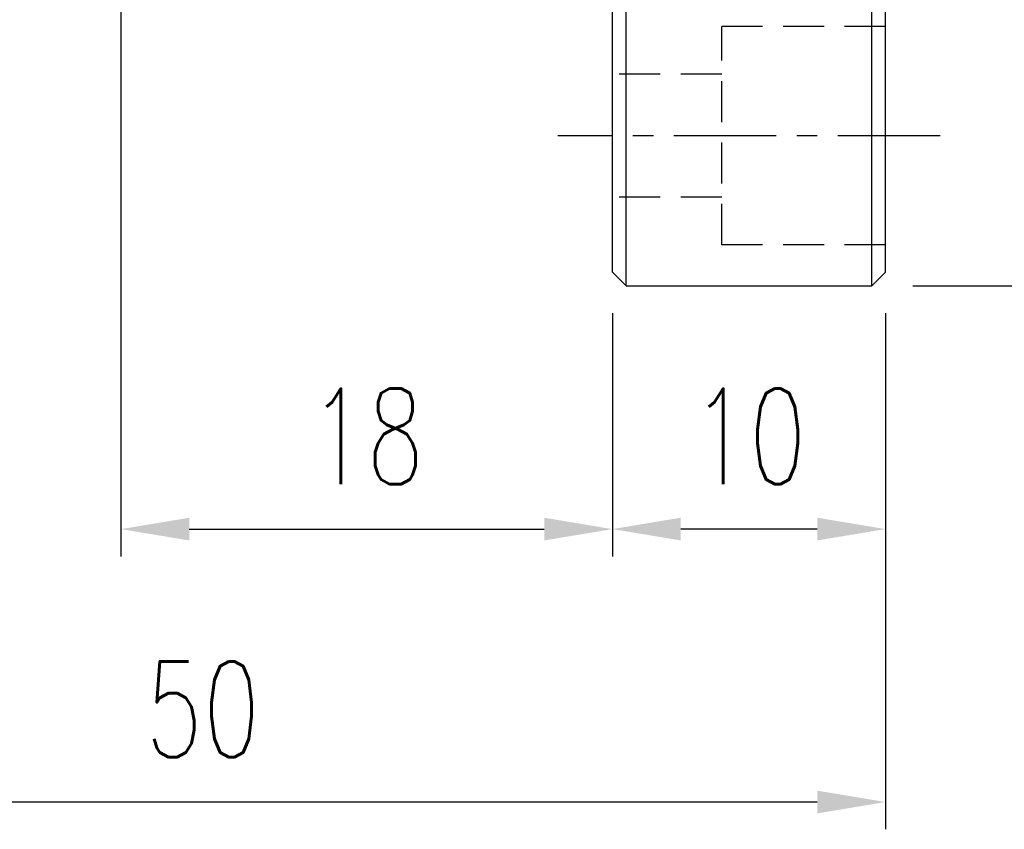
# Model space of a CAD drawing. Header units: millimetres. Extents: x -35 to 321, y -57 to 75.
# Tile 47 of 95: x 198 to 234, y -45 to -16. Entities that reach past the tile are written whole.
import ezdxf

# ---------------------------------------------------------------- set-up
doc = ezdxf.new("R2010")
doc.units = ezdxf.units.MM
doc.linetypes.add('CENTER', pattern=[2, 1.25, -0.25, 0.25, -0.25])
doc.linetypes.add('DASHED', pattern=[0.75, 0.5, -0.25])
for name, color, linetype in [('CL', 1, 'CENTER'), ('DIM', 4, 'Continuous'), ('HID', 2, 'DASHED'), ('OUT', 3, 'Continuous')]:
    doc.layers.add(name, color=color, linetype=linetype)
doc.styles.add('DIM-7', font='SIMPLEX.shx', dxfattribs={"width": 0.7, "bigfont": 'chineset.shx'})
doc.dimstyles.new('CNS', dxfattribs={"dimtxt": 3.5, "dimasz": 2.5, "dimexe": 1, "dimexo": 1.5, "dimgap": 0.09, "dimtad": 0, "dimdsep": 46, "dimtxsty": 'DIM-7', "dimcen": 0.09, "dimclrd": 1, "dimclre": 1, "dimclrt": 4, "dimadec": 0, "dimazin": 0, "dimtfac": 1, "dimtix": 1, "dimtmove": 2, "dimatfit": 3, "dimfxl": 1, "dimtvp": 0.971429, "dimtolj": 1, "dimarcsym": 0})

# ---------------------------------------------------------------- blocks, each defined once
blk = doc.blocks.new('*D31')
at = {"layer": 'DEFPOINTS', "color": 0}
for p in [(228.809, 25.5), (228.809, -25.5), (243.28, -25.5)]:
    blk.add_point(p, dxfattribs=at)
at = {"layer": 'DIM', "color": 0, "lineweight": -2}
for p, q in [((230.309, 25.5), (244.28, 25.5)), ((243.28, 23), (243.28, -23)), ((230.309, -25.5), (244.28, -25.5))]:
    blk.add_line(p, q, dxfattribs=at)
at = {"layer": 'DIM', "color": 0}
for points in [[(242.864, 23), (243.697, 23), (243.28, 25.5)], [(242.864, -23), (243.697, -23), (243.28, -25.5)]]:
    blk.add_solid(points, dxfattribs=at)
at = {"layer": 'DIM', "color": 0, "insert": (239.88, 0), "char_height": 3.5, "attachment_point": 5, "rotation": 90, "style": 'DIM-7'}
blk.add_mtext('\\A1;%%C51', dxfattribs=at)
blk = doc.blocks.new('*D32')
at = {"layer": 'DEFPOINTS', "color": 0}
for p in [(219.309, -25), (229.309, -25), (219.309, -34.415)]:
    blk.add_point(p, dxfattribs=at)
at = {"layer": 'DIM', "color": 0, "lineweight": -2}
for p, q in [((219.309, -26.5), (219.309, -35.415)), ((229.309, -26.5), (229.309, -35.415)), ((226.809, -34.415), (221.809, -34.415))]:
    blk.add_line(p, q, dxfattribs=at)
at = {"layer": 'DIM', "color": 0}
for points in [[(221.809, -33.998), (221.809, -34.831), (219.309, -34.415)], [(226.809, -33.998), (226.809, -34.831), (229.309, -34.415)]]:
    blk.add_solid(points, dxfattribs=at)
at = {"layer": 'DIM', "color": 0, "insert": (224.309, -31.015), "char_height": 3.5, "attachment_point": 5, "style": 'DIM-7'}
blk.add_mtext('\\A1;10', dxfattribs=at)
blk = doc.blocks.new('*D33')
at = {"layer": 'DEFPOINTS', "color": 0}
for p in [(201.309, -3), (219.309, -25), (219.309, -34.415)]:
    blk.add_point(p, dxfattribs=at)
at = {"layer": 'DIM', "color": 0, "lineweight": -2}
for p, q in [((201.309, -4.5), (201.309, -35.415)), ((219.309, -26.5), (219.309, -35.415)), ((203.809, -34.415), (216.809, -34.415))]:
    blk.add_line(p, q, dxfattribs=at)
at = {"layer": 'DIM', "color": 0}
for points in [[(203.809, -33.998), (203.809, -34.831), (201.309, -34.415)], [(216.809, -33.998), (216.809, -34.831), (219.309, -34.415)]]:
    blk.add_solid(points, dxfattribs=at)
at = {"layer": 'DIM', "color": 0, "insert": (210.309, -31.015), "char_height": 3.5, "attachment_point": 5, "style": 'DIM-7'}
blk.add_mtext('\\A1;18', dxfattribs=at)
blk = doc.blocks.new('*D34')
at = {"layer": 'DEFPOINTS', "color": 0}
for p in [(179.309, -14.9), (229.309, -25), (179.309, -44.415)]:
    blk.add_point(p, dxfattribs=at)
at = {"layer": 'DIM', "color": 0, "lineweight": -2}
for p, q in [((179.309, -16.4), (179.309, -45.415)), ((229.309, -26.5), (229.309, -45.415)), ((226.809, -44.415), (181.809, -44.415))]:
    blk.add_line(p, q, dxfattribs=at)
at = {"layer": 'DIM', "color": 0}
for points in [[(181.809, -43.998), (181.809, -44.831), (179.309, -44.415)], [(226.809, -43.998), (226.809, -44.831), (229.309, -44.415)]]:
    blk.add_solid(points, dxfattribs=at)
at = {"layer": 'DIM', "color": 0, "insert": (204.309, -41.015), "char_height": 3.5, "attachment_point": 5, "style": 'DIM-7'}
blk.add_mtext('\\A1;50', dxfattribs=at)

msp = doc.modelspace()

# ---------------------------------------------------------------- linework, layer by layer
at = {"layer": 'CL', "color": 7, "ltscale": 3}
msp.add_line((231.309, -20), (217.309, -20), dxfattribs=at)
at = {"layer": 'HID', "color": 7, "ltscale": 3}
for p, q in [((229.309, -16), (223.309, -16)), ((223.309, -24), (223.309, -16)), ((223.309, -17.75), (219.309, -17.75)), ((223.309, -22.25), (219.309, -22.25)), ((229.309, -24), (223.309, -24))]:
    msp.add_line(p, q, dxfattribs=at)
at = {"layer": 'OUT', "color": 7}
for p, q in [((219.809, -25.5), (219.809, 25.5)), ((228.809, -25.5), (228.809, 25.5)), ((219.309, -25), (219.309, 25)), ((229.309, -25), (229.309, 25)), ((219.809, -25.5), (219.309, -25)), ((228.809, -25.5), (229.309, -25)), ((219.809, -25.5), (228.809, -25.5))]:
    msp.add_line(p, q, dxfattribs=at)

# ---------------------------------------------------------------- dimensions: what is measured, and where the dimension line sits
at = {"layer": 'DIM', "color": 7}
dim = msp.add_linear_dim(base=(243.28, -25.5), p1=(228.809, 25.5), p2=(228.809, -25.5), angle=90, text='%%C<>', dimstyle='CNS', override={"dimclrd": 0, "dimclre": 0, "dimclrt": 0}, dxfattribs=at)
dim.commit()
dim.dimension.update_dxf_attribs({"geometry": '*D31', "text_midpoint": (239.88, 0)})
for base, p1, p2, picture, middle in [((219.309, -34.415), (201.309, -3), (219.309, -25), '*D33', (210.309, -31.015)), ((179.309, -44.415), (229.309, -25), (179.309, -14.9), '*D34', (204.309, -41.015)), ((219.309, -34.415), (229.309, -25), (219.309, -25), '*D32', (224.309, -31.015))]:
    dim = msp.add_linear_dim(base=base, p1=p1, p2=p2, dimstyle='CNS', override={"dimclrd": 0, "dimclre": 0, "dimclrt": 0}, dxfattribs=at)
    dim.commit()
    dim.dimension.update_dxf_attribs({"geometry": picture, "text_midpoint": middle})

doc.saveas('drawing.dxf')
